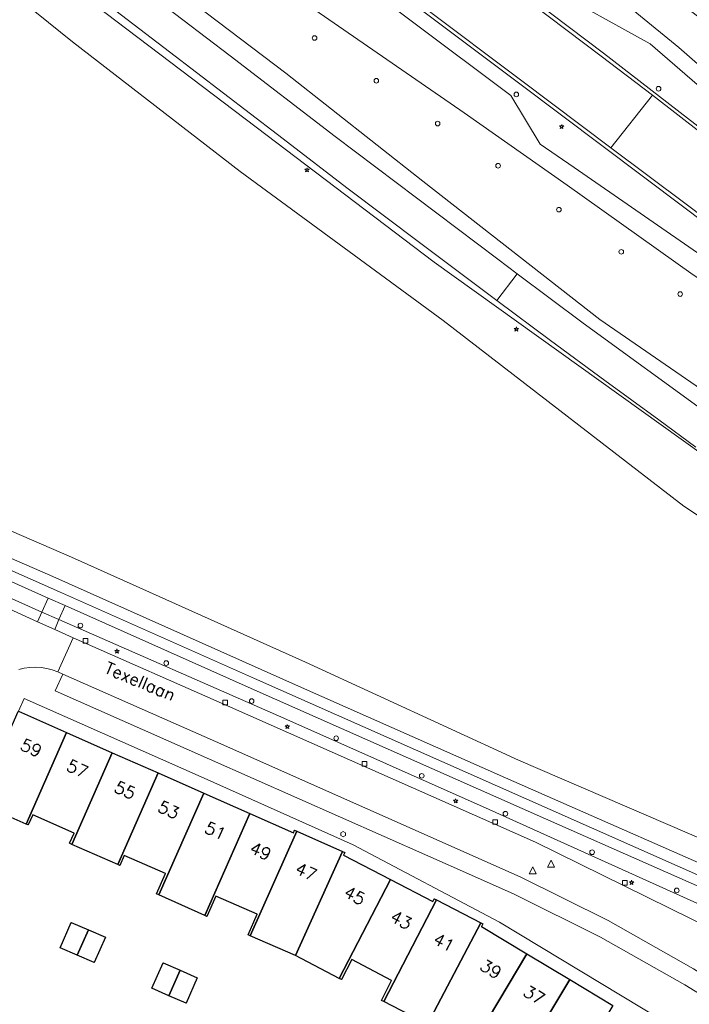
# Model space of a CAD drawing. Header units: metres. Extents: x 105376 to 107446, y 444190 to 447356.
# Tile 61 of 90: x 106950 to 107022, y 446239 to 446346. Entities that reach past the tile are written whole.
import ezdxf
from ezdxf.enums import TextEntityAlignment as Align

# ---------------------------------------------------------------- set-up
doc = ezdxf.new("R2010")
doc.units = ezdxf.units.M
doc.header["$MEASUREMENT"] = 0
for name, color, linetype, lineweight in [('begroeid terreindeel kenmerkpunt', 3, 'Continuous', 0), ('huisnummerreeks BGT', 7, 'Continuous', 0), ('onbegroeid terreindeel vlak', 5, 'Continuous', 0), ('ondersteunend waterdeel vlak', 4, 'Continuous', 0), ('ondersteunend wegdeel vlak', 2, 'Continuous', 0), ('openbare ruimte label tekst', 7, 'Continuous', 0), ('pand vlak gecombineerd BAG en BGT', 1, 'Continuous', 30), ('s_boom', 7, 'Continuous', 0), ('s_brandkraan_brandput', 7, 'Continuous', 0), ('s_hectometerpaal', 7, 'Continuous', 0), ('s_lantaarnpaal_lichtmast', 7, 'Continuous', 0), ('s_rioolput', 7, 'Continuous', 0), ('s_straatkolk_trottoirkolk', 7, 'Continuous', 0), ('s_wegwijzer', 7, 'Continuous', 0), ('taludlijn', 5, 'Continuous', 0), ('waterdeel vlak', 4, 'Continuous', 0), ('wegdeel vlak', 2, 'Continuous', 0), ('weginrichtingselement lijn', 5, 'Continuous', 0)]:
    doc.layers.add(name, color=color, linetype=linetype, lineweight=lineweight)
doc.styles.get("Standard").update_dxf_attribs({"font": 'romans.shx'})

msp = doc.modelspace()

# ---------------------------------------------------------------- linework, layer by layer
at = {"layer": 'begroeid terreindeel kenmerkpunt', "flags": 128}
for points in [[(106787.48, 446301.91), (106817.68, 446345.18), (106868.52, 446322.9), (106912.21, 446303.52), (106953.15, 446285.72), (106979.97, 446273.73), (107002.29, 446263.86), (107031.2, 446251.11), (107040.63, 446244.96), (107040.5, 446244.77), (107041.23, 446244.28), (107038.27, 446239.87), (107030.01, 446250.27), (107007.08, 446260.44), (106975.23, 446274.58), (106954.22, 446283.91), (106911.92, 446302.67), (106868.29, 446322.06), (106817.89, 446344.41), (106787.85, 446301.66)], [(106787.48, 446301.91), (106817.68, 446345.18), (106868.52, 446322.9), (106912.21, 446303.52), (106953.15, 446285.72), (106979.97, 446273.73), (107002.29, 446263.86), (107031.2, 446251.11), (107040.63, 446244.96), (107040.5, 446244.77), (107041.23, 446244.28), (107038.27, 446239.87), (107030.01, 446250.27), (107007.08, 446260.44), (106975.23, 446274.58), (106954.22, 446283.91), (106911.92, 446302.67), (106868.29, 446322.06), (106817.89, 446344.41), (106787.85, 446301.66)], [(106952.3, 446281.74), (106944.44, 446285.25), (106945.12, 446286.76), (106952.98, 446283.25)], [(106952.3, 446281.74), (106944.44, 446285.25), (106945.12, 446286.76), (106952.98, 446283.25)], [(106951.85, 446280.7), (106945.76, 446283.45), (106945.77, 446283.48), (106944.02, 446284.26), (106944.44, 446285.25), (106952.3, 446281.74)], [(106951.85, 446280.7), (106945.76, 446283.45), (106945.77, 446283.48), (106944.02, 446284.26), (106944.44, 446285.25), (106952.3, 446281.74)], [(106954.83, 446282.44), (106974.86, 446273.49), (107006.6, 446259.45), (107029.36, 446249.35), (107031.74, 446246.34), (107000.52, 446260.44), (106978.39, 446270.29), (106954.14, 446280.94)], [(106954.83, 446282.44), (106974.86, 446273.49), (107006.6, 446259.45), (107029.36, 446249.35), (107031.74, 446246.34), (107000.52, 446260.44), (106978.39, 446270.29), (106954.14, 446280.94)], [(106954.14, 446280.94), (106978.39, 446270.29), (107000.52, 446260.44), (107031.74, 446246.34), (107035.78, 446241.21), (107030.78, 446244.18), (107027.46, 446246.03), (107024.78, 446247.42), (107005.5, 446256.9), (106972.32, 446271.64), (106955.67, 446278.97), (106953.7, 446279.87)], [(106954.14, 446280.94), (106978.39, 446270.29), (107000.52, 446260.44), (107031.74, 446246.34), (107035.78, 446241.21), (107030.78, 446244.18), (107027.46, 446246.03), (107024.78, 446247.42), (107005.5, 446256.9), (106972.32, 446271.64), (106955.67, 446278.97), (106953.7, 446279.87)]]:
    msp.add_lwpolyline(points, close=True, dxfattribs=at)
at = {"layer": 'onbegroeid terreindeel vlak', "flags": 128}
for points in [[(107013.85, 446239.31), (107009.22, 446242.09), (107004.59, 446244.86), (106999.69, 446247.8), (106999.84, 446248.09), (106999.62, 446248.21), (106994.83, 446250.68), (106994.61, 446250.79), (106994.45, 446250.52), (106989.89, 446252.89), (106984.82, 446255.52), (106984.95, 446255.81), (106984.72, 446255.91), (106979.79, 446258.11), (106979.55, 446258.21), (106979.42, 446257.91), (106974.71, 446260), (106969.77, 446262.19), (106964.83, 446264.38), (106959.9, 446266.56), (106954.96, 446268.75), (106949.78, 446271.05), (106950.39, 446272.43), (106969.46, 446263.96), (106985.85, 446256.64), (107001.65, 446248.28), (107019.22, 446237.68)], [(106945.42, 446261.17), (106950.6, 446258.87), (106950.84, 446258.77), (106951.34, 446259.86), (106955.78, 446257.89), (106955.28, 446256.79), (106955.53, 446256.68), (106960.48, 446254.5), (106960.71, 446254.4), (106961.19, 446255.49), (106965.63, 446253.52), (106964.67, 446251.34), (106964.93, 446251.22), (106969.86, 446249.01), (106970.1, 446248.9), (106971.06, 446251.1), (106975.51, 446249.13), (106974.54, 446246.92), (106974.77, 446246.82), (106979.65, 446244.68), (106984.37, 446242.22), (106984.59, 446242.1), (106985.71, 446244.24), (106990.01, 446242), (106988.9, 446239.85), (106989.16, 446239.72), (106993.88, 446237.29)]]:
    msp.add_lwpolyline(points, dxfattribs=at)
for points in [[(106956.12, 446244.71), (106957.95, 446243.92), (106959.16, 446246.67), (106957.32, 446247.46), (106955.47, 446248.26), (106954.28, 446245.51)], [(106969.06, 446242.28), (106967.22, 446243.09), (106965.38, 446243.89), (106964.17, 446241.15), (106966.01, 446240.34), (106967.85, 446239.53)]]:
    msp.add_lwpolyline(points, close=True, dxfattribs=at)
at = {"layer": 'ondersteunend waterdeel vlak', "flags": 128}
msp.add_lwpolyline([(106913.11, 446306.02), (106955.51, 446287.65), (106980.71, 446276.34), (107003.67, 446265.75), (107026.52, 446255.92), (107029.66, 446255.29), (107033.05, 446253.36), (107037.02, 446250.87), (107042.66, 446247.34), (107041.14, 446245.14), (107040.87, 446245.33), (107040.63, 446244.96), (107031.2, 446251.11), (107002.29, 446263.86), (106979.97, 446273.73), (106953.15, 446285.72), (106912.21, 446303.52)], dxfattribs=at)
msp.add_lwpolyline([(106913.11, 446306.02), (106955.51, 446287.65), (106980.71, 446276.34), (107003.67, 446265.75), (107026.52, 446255.92), (107029.66, 446255.29), (107033.05, 446253.36), (107037.02, 446250.87), (107042.66, 446247.34), (107041.14, 446245.14), (107040.87, 446245.33), (107040.63, 446244.96), (107031.2, 446251.11), (107002.29, 446263.86), (106979.97, 446273.73), (106953.15, 446285.72), (106912.21, 446303.52)], dxfattribs=at)
at = {"layer": 'ondersteunend wegdeel vlak', "flags": 128}
for points in [[(106948.16, 446379.83), (106948.57, 446379.6), (106956.99, 446373.61), (106972, 446362.82), (106982.97, 446354.89), (107004.05, 446339.06), (107013.65, 446331.83), (107021.76, 446325.73), (107036.37, 446314.69), (107048.23, 446305.56), (107047.99, 446305.25), (107036.12, 446314.37), (107021.51, 446325.41), (107003.81, 446338.74), (106982.74, 446354.57), (106971.77, 446362.5), (106956.75, 446373.29), (106948.36, 446379.26), (106947.98, 446379.47), (106947.37, 446379.74), (106944.51, 446380.85), (106944.63, 446381.17), (106944.65, 446381.22), (106947.53, 446380.11)], [(106948.16, 446379.83), (106948.57, 446379.6), (106956.99, 446373.61), (106972, 446362.82), (106982.97, 446354.89), (107004.05, 446339.06), (107013.65, 446331.83), (107021.76, 446325.73), (107036.37, 446314.69), (107048.23, 446305.56), (107047.99, 446305.25), (107036.12, 446314.37), (107021.51, 446325.41), (107003.81, 446338.74), (106982.74, 446354.57), (106971.77, 446362.5), (106956.75, 446373.29), (106948.36, 446379.26), (106947.98, 446379.47), (106947.37, 446379.74), (106944.51, 446380.85), (106944.63, 446381.17), (106944.65, 446381.22), (106947.53, 446380.11)], [(106996.13, 446354.71), (107012.83, 446342.04), (107035.08, 446324.82), (107046.94, 446315.51), (107051.67, 446311.83), (107051.41, 446311.53), (107046.69, 446315.19), (107034.84, 446324.51), (107018.12, 446337.5), (107012.59, 446341.72), (106989.89, 446358.9), (106987.37, 446360.88), (106986.46, 446361.53), (106986.08, 446362.01), (106985.78, 446362.6), (106985.51, 446363.2), (106985.88, 446363.37), (106986.04, 446363), (106986.14, 446362.78), (106986.41, 446362.23), (106986.73, 446361.82), (106987.6, 446361.2), (106990.13, 446359.21)], [(106996.13, 446354.71), (107012.83, 446342.04), (107035.08, 446324.82), (107046.94, 446315.51), (107051.67, 446311.83), (107051.41, 446311.53), (107046.69, 446315.19), (107034.84, 446324.51), (107018.12, 446337.5), (107012.59, 446341.72), (106989.89, 446358.9), (106987.37, 446360.88), (106986.46, 446361.53), (106986.08, 446362.01), (106985.78, 446362.6), (106985.51, 446363.2), (106985.88, 446363.37), (106986.04, 446363), (106986.14, 446362.78), (106986.41, 446362.23), (106986.73, 446361.82), (106987.6, 446361.2), (106990.13, 446359.21)], [(107051.67, 446311.83), (107046.94, 446315.51), (107035.08, 446324.82), (107012.83, 446342.04), (106996.13, 446354.71), (106996.11, 446356.39), (107006.71, 446349.26), (107017.87, 446343.03), (107026.15, 446335.88), (107034.25, 446328.96), (107044.39, 446320.3), (107052.79, 446313.06), (107052.39, 446312.63)], [(107051.67, 446311.83), (107046.94, 446315.51), (107035.08, 446324.82), (107012.83, 446342.04), (106996.13, 446354.71), (106996.11, 446356.39), (107006.71, 446349.26), (107017.87, 446343.03), (107026.15, 446335.88), (107034.25, 446328.96), (107044.39, 446320.3), (107052.79, 446313.06), (107052.39, 446312.63)]]:
    msp.add_lwpolyline(points, close=True, dxfattribs=at)
for points in [[(106948.36, 446379.26), (106956.75, 446373.29), (106971.77, 446362.5), (106982.74, 446354.57), (107003.81, 446338.74), (107021.51, 446325.41), (107036.12, 446314.37), (107047.99, 446305.25), (107047.41, 446304.48), (107047.1, 446303.96), (107033.82, 446313.06), (107023.93, 446319.83), (107009.7, 446329.69), (107006.01, 446332.23), (107002.84, 446337.46), (106981.79, 446353.28), (106970.83, 446361.2), (106955.82, 446371.99), (106947.51, 446377.9)], [(106948.36, 446379.26), (106956.75, 446373.29), (106971.77, 446362.5), (106982.74, 446354.57), (107003.81, 446338.74), (107021.51, 446325.41), (107036.12, 446314.37), (107047.99, 446305.25), (107047.41, 446304.48), (107047.1, 446303.96), (107033.82, 446313.06), (107023.93, 446319.83), (107009.7, 446329.69), (107006.01, 446332.23), (107002.84, 446337.46), (106981.79, 446353.28), (106970.83, 446361.2), (106955.82, 446371.99), (106947.51, 446377.9)], [(107031.92, 446286.27), (107021.5, 446293.17), (106995.55, 446313.21), (106973.67, 446329.27), (106955.61, 446343.24), (106942.28, 446354.01)], [(107031.92, 446286.27), (107021.5, 446293.17), (106995.55, 446313.21), (106973.67, 446329.27), (106955.61, 446343.24), (106942.28, 446354.01)], [(106950.55, 446354.07), (106966.06, 446342.19), (106977.71, 446333.25), (106985.34, 446327.41), (106993, 446321.61), (107001.36, 446315.34), (107007.15, 446311.02), (107012.98, 446306.73), (107018.82, 446302.47), (107022.79, 446299.54)], [(106950.55, 446354.07), (106966.06, 446342.19), (106977.71, 446333.25), (106985.34, 446327.41), (106993, 446321.61), (107001.36, 446315.34), (107007.15, 446311.02), (107012.98, 446306.73), (107018.82, 446302.47), (107022.79, 446299.54)], [(106960.24, 446353.82), (106978.6, 446339.89), (106993.36, 446328.23), (107012.44, 446313.3), (107024.44, 446305.04), (107043.69, 446291.27), (107049.56, 446288.02), (107049.76, 446287.97), (107049.97, 446287.94), (107050.17, 446287.93), (107050.38, 446287.93), (107054.1, 446286.3), (107056.89, 446285.75), (107061.2, 446286.49), (107069.49, 446283.88), (107071.37, 446281.61), (107075.67, 446280.09), (107078.99, 446278.93), (107087.71, 446275.86), (107097.26, 446272.46), (107107.59, 446268.66), (107117.94, 446264.82)], [(106960.24, 446353.82), (106978.6, 446339.89), (106993.36, 446328.23), (107012.44, 446313.3), (107024.44, 446305.04), (107043.69, 446291.27), (107049.56, 446288.02), (107049.76, 446287.97), (107049.97, 446287.94), (107050.17, 446287.93), (107050.38, 446287.93), (107054.1, 446286.3), (107056.89, 446285.75), (107061.2, 446286.49), (107069.49, 446283.88), (107071.37, 446281.61), (107075.67, 446280.09), (107078.99, 446278.93), (107087.71, 446275.86), (107097.26, 446272.46), (107107.59, 446268.66), (107117.94, 446264.82)], [(107024.44, 446305.04), (107012.44, 446313.3), (106993.36, 446328.23), (106978.6, 446339.89), (106960.24, 446353.82)], [(107024.44, 446305.04), (107012.44, 446313.3), (106993.36, 446328.23), (106978.6, 446339.89), (106960.24, 446353.82)], [(106981.79, 446353.28), (107002.84, 446337.46), (107006.01, 446332.23), (107009.7, 446329.69), (107023.93, 446319.83), (107033.82, 446313.06), (107047.1, 446303.96), (107046.74, 446303.36), (107049.7, 446301.36), (107053.23, 446298.75), (107054.48, 446297.61), (107054.13, 446297.18), (107054.55, 446296.82), (107053.93, 446296.02), (107048.66, 446299.83), (107035.87, 446309.25), (107022.51, 446318.11), (107008.93, 446327.78), (106997.82, 446335.61), (106974.44, 446351.77)], [(106981.79, 446353.28), (107002.84, 446337.46), (107006.01, 446332.23), (107009.7, 446329.69), (107023.93, 446319.83), (107033.82, 446313.06), (107047.1, 446303.96), (107046.74, 446303.36), (107049.7, 446301.36), (107053.23, 446298.75), (107054.48, 446297.61), (107054.13, 446297.18), (107054.55, 446296.82), (107053.93, 446296.02), (107048.66, 446299.83), (107035.87, 446309.25), (107022.51, 446318.11), (107008.93, 446327.78), (106997.82, 446335.61), (106974.44, 446351.77)], [(107024.2, 446303.06), (107010.66, 446312.92), (107003.55, 446318.24), (107001.44, 446319.82), (106983.91, 446333.06), (106972.61, 446341.74), (106959.86, 446351.5)], [(107024.2, 446303.06), (107010.66, 446312.92), (107003.55, 446318.24), (107001.44, 446319.82), (106983.91, 446333.06), (106972.61, 446341.74), (106959.86, 446351.5)], [(106974.44, 446351.77), (106997.82, 446335.61), (107008.93, 446327.78), (107022.51, 446318.11)], [(106974.44, 446351.77), (106997.82, 446335.61), (107008.93, 446327.78), (107022.51, 446318.11)], [(107016.02, 446351.39), (107029.94, 446340.7), (107037.31, 446334.24), (107043.52, 446328.68), (107051.56, 446322.85), (107059.21, 446316.07), (107066.05, 446311.46), (107065.85, 446311.21), (107062.6, 446307.05), (107062.5, 446306.92), (107054.03, 446314.58), (107040.6, 446325.58), (107036.3, 446329.16), (107026.42, 446337.85), (107020.96, 446342.64), (107011.9, 446350.09)], [(107016.02, 446351.39), (107029.94, 446340.7), (107037.31, 446334.24), (107043.52, 446328.68), (107051.56, 446322.85), (107059.21, 446316.07), (107066.05, 446311.46), (107065.85, 446311.21), (107062.6, 446307.05), (107062.5, 446306.92), (107054.03, 446314.58), (107040.6, 446325.58), (107036.3, 446329.16), (107026.42, 446337.85), (107020.96, 446342.64), (107011.9, 446350.09)], [(107011.9, 446350.09), (107020.96, 446342.64), (107026.42, 446337.85), (107036.3, 446329.16), (107040.6, 446325.58), (107054.03, 446314.58), (107062.5, 446306.92), (107062.17, 446306.5), (107062, 446306.59), (107061.71, 446306.76), (107061.64, 446306.67), (107054.41, 446313.18), (107054.08, 446312.75), (107054.03, 446312.79), (107053.2, 446313.51), (107052.79, 446313.06), (107044.39, 446320.3), (107034.25, 446328.96), (107026.15, 446335.88), (107017.87, 446343.03), (107006.71, 446349.26)], [(107011.9, 446350.09), (107020.96, 446342.64), (107026.42, 446337.85), (107036.3, 446329.16), (107040.6, 446325.58), (107054.03, 446314.58), (107062.5, 446306.92), (107062.17, 446306.5), (107062, 446306.59), (107061.71, 446306.76), (107061.64, 446306.67), (107054.41, 446313.18), (107054.08, 446312.75), (107054.03, 446312.79), (107053.2, 446313.51), (107052.79, 446313.06), (107044.39, 446320.3), (107034.25, 446328.96), (107026.15, 446335.88), (107017.87, 446343.03), (107006.71, 446349.26)], [(107041.37, 446285.93), (106994.6, 446319.47), (106975.4, 446334.04), (106956.88, 446348.15)], [(107041.37, 446285.93), (106994.6, 446319.47), (106975.4, 446334.04), (106956.88, 446348.15)], [(106956.88, 446348.15), (106975.4, 446334.04), (106994.6, 446319.47), (107041.37, 446285.93)], [(106956.88, 446348.15), (106975.4, 446334.04), (106994.6, 446319.47), (107041.37, 446285.93)]]:
    msp.add_lwpolyline(points, dxfattribs=at)
at = {"layer": 'pand vlak gecombineerd BAG en BGT', "flags": 128}
for points in [[(106945.42, 446261.17), (106949.75, 446271), (106949.78, 446271.05), (106954.96, 446268.75), (106950.6, 446258.87)], [(106945.42, 446261.17), (106949.75, 446271), (106949.78, 446271.05), (106954.96, 446268.75), (106950.6, 446258.87)], [(106951.34, 446259.86), (106950.84, 446258.77), (106950.6, 446258.87), (106954.96, 446268.75), (106959.9, 446266.56), (106955.53, 446256.68), (106955.28, 446256.79), (106955.78, 446257.89)], [(106951.34, 446259.86), (106950.84, 446258.77), (106950.6, 446258.87), (106954.96, 446268.75), (106959.9, 446266.56), (106955.53, 446256.68), (106955.28, 446256.79), (106955.78, 446257.89)], [(106955.53, 446256.68), (106959.9, 446266.56), (106964.83, 446264.38), (106960.48, 446254.5)], [(106955.53, 446256.68), (106959.9, 446266.56), (106964.83, 446264.38), (106960.48, 446254.5)], [(106965.63, 446253.52), (106961.19, 446255.49), (106960.71, 446254.4), (106960.48, 446254.5), (106964.83, 446264.38), (106969.77, 446262.19), (106964.93, 446251.22), (106964.67, 446251.34)], [(106965.63, 446253.52), (106961.19, 446255.49), (106960.71, 446254.4), (106960.48, 446254.5), (106964.83, 446264.38), (106969.77, 446262.19), (106964.93, 446251.22), (106964.67, 446251.34)], [(106969.77, 446262.19), (106974.71, 446260), (106969.86, 446249.01), (106964.93, 446251.22)], [(106969.77, 446262.19), (106974.71, 446260), (106969.86, 446249.01), (106964.93, 446251.22)], [(106971.06, 446251.1), (106970.1, 446248.9), (106969.86, 446249.01), (106974.71, 446260), (106979.42, 446257.91), (106979.55, 446258.21), (106979.79, 446258.11), (106974.77, 446246.82), (106974.54, 446246.92), (106975.51, 446249.13)], [(106971.06, 446251.1), (106970.1, 446248.9), (106969.86, 446249.01), (106974.71, 446260), (106979.42, 446257.91), (106979.55, 446258.21), (106979.79, 446258.11), (106974.77, 446246.82), (106974.54, 446246.92), (106975.51, 446249.13)], [(106979.65, 446244.68), (106974.77, 446246.82), (106979.79, 446258.11), (106984.72, 446255.91)], [(106979.65, 446244.68), (106974.77, 446246.82), (106979.79, 446258.11), (106984.72, 446255.91)], [(106984.72, 446255.91), (106984.95, 446255.81), (106984.82, 446255.52), (106989.89, 446252.89), (106984.37, 446242.22), (106979.65, 446244.68)], [(106984.72, 446255.91), (106984.95, 446255.81), (106984.82, 446255.52), (106989.89, 446252.89), (106984.37, 446242.22), (106979.65, 446244.68)], [(106988.9, 446239.85), (106990.01, 446242), (106985.71, 446244.24), (106984.59, 446242.1), (106984.37, 446242.22), (106989.89, 446252.89), (106994.45, 446250.52), (106994.61, 446250.79), (106994.83, 446250.68), (106989.16, 446239.72)], [(106988.9, 446239.85), (106990.01, 446242), (106985.71, 446244.24), (106984.59, 446242.1), (106984.37, 446242.22), (106989.89, 446252.89), (106994.45, 446250.52), (106994.61, 446250.79), (106994.83, 446250.68), (106989.16, 446239.72)], [(106999.62, 446248.21), (106993.88, 446237.29), (106989.16, 446239.72), (106994.83, 446250.68)], [(106999.62, 446248.21), (106993.88, 446237.29), (106989.16, 446239.72), (106994.83, 446250.68)], [(106957.32, 446247.46), (106956.12, 446244.71), (106954.28, 446245.51), (106955.47, 446248.26)], [(106957.32, 446247.46), (106956.12, 446244.71), (106954.28, 446245.51), (106955.47, 446248.26)], [(106959.16, 446246.67), (106957.95, 446243.92), (106956.12, 446244.71), (106957.32, 446247.46)], [(106959.16, 446246.67), (106957.95, 446243.92), (106956.12, 446244.71), (106957.32, 446247.46)], [(107004.59, 446244.86), (106998.42, 446234.56), (106993.88, 446237.29), (106999.62, 446248.21), (106999.84, 446248.09), (106999.69, 446247.8)], [(107004.59, 446244.86), (106998.42, 446234.56), (106993.88, 446237.29), (106999.62, 446248.21), (106999.84, 446248.09), (106999.69, 446247.8)], [(107004.59, 446244.86), (107009.22, 446242.09), (107003.05, 446231.78), (106998.42, 446234.56)], [(107004.59, 446244.86), (107009.22, 446242.09), (107003.05, 446231.78), (106998.42, 446234.56)], [(106966.01, 446240.34), (106964.17, 446241.15), (106965.38, 446243.89), (106967.22, 446243.09)], [(106966.01, 446240.34), (106964.17, 446241.15), (106965.38, 446243.89), (106967.22, 446243.09)], [(106966.01, 446240.34), (106967.22, 446243.09), (106969.06, 446242.28), (106967.85, 446239.53)], [(106966.01, 446240.34), (106967.22, 446243.09), (106969.06, 446242.28), (106967.85, 446239.53)], [(107007.68, 446229), (107003.05, 446231.78), (107009.22, 446242.09), (107013.85, 446239.31)], [(107007.68, 446229), (107003.05, 446231.78), (107009.22, 446242.09), (107013.85, 446239.31)]]:
    msp.add_lwpolyline(points, close=True, dxfattribs=at)
at = {"layer": 's_boom', "color": 251, "linetype": 'Continuous', "lineweight": 0, "flags": 128}
for points in [[(106981.45, 446343.67, 1), (106981.95, 446343.67, 1)], [(106988.11, 446339.06, 1), (106988.61, 446339.06, 1)], [(106994.72, 446334.44, 1), (106995.22, 446334.44, 1)], [(107001.23, 446329.89, 1), (107001.73, 446329.89, 1)], [(107007.79, 446325.15, 1), (107008.29, 446325.15, 1)], [(107014.51, 446320.6, 1), (107015.01, 446320.6, 1)], [(107020.86, 446316.05, 1), (107021.36, 446316.05, 1)], [(106956.21, 446280.28, 1), (106956.71, 446280.28, 1)], [(106965.46, 446276.24, 1), (106965.96, 446276.24, 1)], [(106974.67, 446272.14, 1), (106975.17, 446272.14, 1)], [(106983.78, 446268.12, 1), (106984.28, 446268.12, 1)], [(106993, 446264.07, 1), (106993.5, 446264.07, 1)], [(107002.02, 446259.98, 1), (107002.52, 446259.98, 1)], [(107011.37, 446255.83, 1), (107011.87, 446255.83, 1)], [(107020.49, 446251.71, 1), (107020.99, 446251.71, 1)]]:
    msp.add_lwpolyline(points, format="xyb", close=True, dxfattribs=at)
at = {"layer": 's_brandkraan_brandput', "color": 7, "linetype": 'Continuous', "lineweight": 0, "flags": 128}
msp.add_lwpolyline([(106984.54, 446257.91), (106984.54, 446257.64), (106984.78, 446257.5), (106985.02, 446257.64), (106985.02, 446257.91), (106984.78, 446258.05)], close=True, dxfattribs=at)
at = {"layer": 's_hectometerpaal', "color": 7, "linetype": 'Continuous', "lineweight": 0, "flags": 128}
msp.add_lwpolyline([(107018.53, 446338.2, 1), (107019.03, 446338.2, 1)], format="xyb", close=True, dxfattribs=at)
at = {"layer": 's_lantaarnpaal_lichtmast', "color": 7, "linetype": 'Continuous', "lineweight": 0, "flags": 128}
for points in [[(107008.28, 446334.18), (107008.1, 446334.18), (107008.24, 446334.07), (107008.19, 446333.9), (107008.34, 446334.01), (107008.48, 446333.9), (107008.43, 446334.07), (107008.57, 446334.18), (107008.39, 446334.18), (107008.34, 446334.35)], [(106980.83, 446329.51), (106980.65, 446329.51), (106980.8, 446329.4), (106980.74, 446329.23), (106980.89, 446329.34), (106981.03, 446329.23), (106980.98, 446329.4), (106981.12, 446329.51), (106980.94, 446329.51), (106980.89, 446329.68)], [(107003.39, 446312.34), (107003.21, 446312.34), (107003.36, 446312.24), (107003.3, 446312.06), (107003.45, 446312.17), (107003.6, 446312.06), (107003.54, 446312.24), (107003.69, 446312.34), (107003.51, 446312.34), (107003.45, 446312.52)], [(106960.34, 446277.6), (106960.16, 446277.6), (106960.31, 446277.5), (106960.25, 446277.32), (106960.4, 446277.43), (106960.55, 446277.32), (106960.49, 446277.5), (106960.64, 446277.6), (106960.46, 446277.6), (106960.4, 446277.78)], [(106978.7, 446269.45), (106978.52, 446269.45), (106978.67, 446269.34), (106978.61, 446269.17), (106978.76, 446269.28), (106978.91, 446269.17), (106978.85, 446269.34), (106979, 446269.45), (106978.82, 446269.45), (106978.76, 446269.62)], [(106996.86, 446261.43), (106996.68, 446261.43), (106996.82, 446261.32), (106996.77, 446261.15), (106996.91, 446261.25), (106997.06, 446261.15), (106997, 446261.32), (106997.15, 446261.43), (106996.97, 446261.43), (106996.91, 446261.6)], [(107015.82, 446252.63), (107015.64, 446252.63), (107015.78, 446252.53), (107015.73, 446252.35), (107015.88, 446252.46), (107016.02, 446252.35), (107015.97, 446252.53), (107016.11, 446252.63), (107015.93, 446252.63), (107015.88, 446252.81)]]:
    msp.add_lwpolyline(points, close=True, dxfattribs=at)
at = {"layer": 's_rioolput', "color": 7, "linetype": 'Continuous', "lineweight": 0, "flags": 128}
for points in [[(107006.82, 446254.21), (107007.57, 446254.21), (107007.19, 446254.96)], [(107004.84, 446253.49), (107005.59, 446253.49), (107005.22, 446254.24)]]:
    msp.add_lwpolyline(points, close=True, dxfattribs=at)
at = {"layer": 's_straatkolk_trottoirkolk', "color": 7, "linetype": 'Continuous', "lineweight": 0, "flags": 128}
for points in [[(106956.77, 446278.89), (106957.27, 446278.89), (106957.27, 446278.39), (106956.77, 446278.39)], [(106971.81, 446272.23), (106972.31, 446272.23), (106972.31, 446271.73), (106971.81, 446271.73)], [(106986.84, 446265.61), (106987.34, 446265.61), (106987.34, 446265.11), (106986.84, 446265.11)], [(107000.91, 446259.34), (107001.41, 446259.34), (107001.41, 446258.84), (107000.91, 446258.84)], [(107014.9, 446252.78), (107015.4, 446252.78), (107015.4, 446252.28), (107014.9, 446252.28)]]:
    msp.add_lwpolyline(points, close=True, dxfattribs=at)
at = {"layer": 's_wegwijzer', "color": 7, "linetype": 'Continuous', "lineweight": 0, "flags": 128}
msp.add_lwpolyline([(107003.2, 446337.58, 1), (107003.7, 446337.58, 1)], format="xyb", close=True, dxfattribs=at)
at = {"layer": 'taludlijn', "flags": 128}
for points in [[(107024.44, 446305.04), (107012.44, 446313.3), (106993.36, 446328.23), (106978.6, 446339.89), (106960.24, 446353.82), (106943.07, 446366.67), (106925.44, 446379.35), (106912.07, 446389.6)], [(107040.63, 446244.96), (107031.2, 446251.11), (107002.29, 446263.86), (106979.97, 446273.73), (106953.15, 446285.72), (106912.21, 446303.52), (106868.52, 446322.9), (106817.68, 446345.18), (106787.48, 446301.91)], [(106954.14, 446280.94), (106978.39, 446270.29), (107000.52, 446260.44), (107031.74, 446246.34)]]:
    msp.add_lwpolyline(points, dxfattribs=at)
at = {"layer": 'waterdeel vlak', "flags": 128}
for points in [[(106942.28, 446354.01), (106955.61, 446343.24), (106973.67, 446329.27), (106995.55, 446313.21), (107021.5, 446293.17), (107031.92, 446286.27)], [(106942.28, 446354.01), (106955.61, 446343.24), (106973.67, 446329.27), (106995.55, 446313.21), (107021.5, 446293.17), (107031.92, 446286.27)], [(107026.52, 446255.92), (107003.67, 446265.75), (106980.71, 446276.34), (106955.51, 446287.65), (106913.11, 446306.02)], [(107026.52, 446255.92), (107003.67, 446265.75), (106980.71, 446276.34), (106955.51, 446287.65), (106913.11, 446306.02)]]:
    msp.add_lwpolyline(points, dxfattribs=at)
at = {"layer": 'wegdeel vlak', "flags": 128}
for points in [[(106953.75, 446385.09), (106968.16, 446374.78), (106969.24, 446374.07), (106985.51, 446363.2), (106985.78, 446362.6), (106986.08, 446362.01), (106986.46, 446361.53), (106987.37, 446360.88), (106989.89, 446358.9), (107012.59, 446341.72), (107018.12, 446337.5), (107013.65, 446331.83), (107004.05, 446339.06), (106982.97, 446354.89), (106972, 446362.82), (106956.99, 446373.61), (106948.57, 446379.6), (106948.16, 446379.83), (106931.63, 446391.17), (106936.17, 446397.31), (106948.67, 446388.58)], [(106953.75, 446385.09), (106968.16, 446374.78), (106969.24, 446374.07), (106985.51, 446363.2), (106985.78, 446362.6), (106986.08, 446362.01), (106986.46, 446361.53), (106987.37, 446360.88), (106989.89, 446358.9), (107012.59, 446341.72), (107018.12, 446337.5), (107013.65, 446331.83), (107004.05, 446339.06), (106982.97, 446354.89), (106972, 446362.82), (106956.99, 446373.61), (106948.57, 446379.6), (106948.16, 446379.83), (106931.63, 446391.17), (106936.17, 446397.31), (106948.67, 446388.58)], [(107001.44, 446319.82), (107003.55, 446318.24), (107001.36, 446315.34), (106993, 446321.61), (106985.34, 446327.41), (106977.71, 446333.25), (106966.06, 446342.19), (106950.55, 446354.07), (106938.09, 446363.58), (106929.12, 446370.4), (106921.49, 446376.13), (106919.94, 446377.3), (106922, 446380.26), (106924.13, 446378.66), (106931.53, 446373.13), (106959.86, 446351.5), (106972.61, 446341.74), (106983.91, 446333.06)], [(107001.44, 446319.82), (107003.55, 446318.24), (107001.36, 446315.34), (106993, 446321.61), (106985.34, 446327.41), (106977.71, 446333.25), (106966.06, 446342.19), (106950.55, 446354.07), (106938.09, 446363.58), (106929.12, 446370.4), (106921.49, 446376.13), (106919.94, 446377.3), (106922, 446380.26), (106924.13, 446378.66), (106931.53, 446373.13), (106959.86, 446351.5), (106972.61, 446341.74), (106983.91, 446333.06)], [(106867.24, 446321.33), (106818.27, 446343.02), (106817.89, 446344.41), (106868.29, 446322.06), (106911.92, 446302.67), (106954.22, 446283.91), (106975.23, 446274.58), (107007.08, 446260.44), (107030.01, 446250.27), (107038.27, 446239.87), (107038.18, 446239.7), (107035.78, 446241.21), (107031.74, 446246.34), (107029.36, 446249.35), (107006.6, 446259.45), (106974.86, 446273.49), (106954.83, 446282.44), (106952.98, 446283.25), (106945.12, 446286.76), (106943.26, 446287.56), (106911.63, 446301.61), (106878.77, 446316.22), (106876.93, 446317.03), (106869.09, 446320.48)], [(106867.24, 446321.33), (106818.27, 446343.02), (106817.89, 446344.41), (106868.29, 446322.06), (106911.92, 446302.67), (106954.22, 446283.91), (106975.23, 446274.58), (107007.08, 446260.44), (107030.01, 446250.27), (107038.27, 446239.87), (107038.18, 446239.7), (107035.78, 446241.21), (107031.74, 446246.34), (107029.36, 446249.35), (107006.6, 446259.45), (106974.86, 446273.49), (106954.83, 446282.44), (106952.98, 446283.25), (106945.12, 446286.76), (106943.26, 446287.56), (106911.63, 446301.61), (106878.77, 446316.22), (106876.93, 446317.03), (106869.09, 446320.48)], [(107056.22, 446299.11), (107055.51, 446298.2), (107047.41, 446304.48), (107047.99, 446305.25), (107048.23, 446305.56), (107036.37, 446314.69), (107021.76, 446325.73), (107013.65, 446331.83), (107018.12, 446337.5), (107034.84, 446324.51), (107046.69, 446315.19), (107051.41, 446311.53), (107051.67, 446311.83), (107052.39, 446312.63), (107054.48, 446310.78), (107058.71, 446307.03), (107060.99, 446305.19), (107060.3, 446304.3)], [(107056.22, 446299.11), (107055.51, 446298.2), (107047.41, 446304.48), (107047.99, 446305.25), (107048.23, 446305.56), (107036.37, 446314.69), (107021.76, 446325.73), (107013.65, 446331.83), (107018.12, 446337.5), (107034.84, 446324.51), (107046.69, 446315.19), (107051.41, 446311.53), (107051.67, 446311.83), (107052.39, 446312.63), (107054.48, 446310.78), (107058.71, 446307.03), (107060.99, 446305.19), (107060.3, 446304.3)], [(106952.98, 446283.25), (106954.83, 446282.44), (106954.14, 446280.94), (106952.3, 446281.74)], [(106952.98, 446283.25), (106954.83, 446282.44), (106954.14, 446280.94), (106952.3, 446281.74)], [(106951.85, 446280.7), (106952.3, 446281.74), (106954.14, 446280.94), (106953.7, 446279.87)], [(106951.85, 446280.7), (106952.3, 446281.74), (106954.14, 446280.94), (106953.7, 446279.87)], [(107028.05, 446239.85), (107027.12, 446240.42), (107022.54, 446243.26), (107013.34, 446248.46), (107003.87, 446253.16), (106971.03, 446267.77), (106954.56, 446275.05), (106954.01, 446275.29), (106955.67, 446278.97), (106972.32, 446271.64), (107005.5, 446256.9), (107024.78, 446247.42), (107027.46, 446246.03), (107030.78, 446244.18)], [(107028.05, 446239.85), (107027.12, 446240.42), (107022.54, 446243.26), (107013.34, 446248.46), (107003.87, 446253.16), (106971.03, 446267.77), (106954.56, 446275.05), (106954.01, 446275.29), (106955.67, 446278.97), (106972.32, 446271.64), (107005.5, 446256.9), (107024.78, 446247.42), (107027.46, 446246.03), (107030.78, 446244.18)], [(107027.12, 446240.42), (107026.06, 446238.78), (107021.6, 446241.51), (107012.54, 446246.65), (107003.22, 446251.29), (106998.6, 446253.36), (106970.39, 446265.88), (106953.74, 446273.23), (106954.56, 446275.05), (106971.03, 446267.77), (107003.87, 446253.16), (107013.34, 446248.46), (107022.54, 446243.26)], [(107027.12, 446240.42), (107026.06, 446238.78), (107021.6, 446241.51), (107012.54, 446246.65), (107003.22, 446251.29), (106998.6, 446253.36), (106970.39, 446265.88), (106953.74, 446273.23), (106954.56, 446275.05), (106971.03, 446267.77), (107003.87, 446253.16), (107013.34, 446248.46), (107022.54, 446243.26)]]:
    msp.add_lwpolyline(points, close=True, dxfattribs=at)
for points in [[(107022.79, 446299.54), (107018.82, 446302.47), (107012.98, 446306.73), (107007.15, 446311.02), (107001.36, 446315.34), (107003.55, 446318.24), (107010.66, 446312.92), (107024.2, 446303.06)], [(107022.79, 446299.54), (107018.82, 446302.47), (107012.98, 446306.73), (107007.15, 446311.02), (107001.36, 446315.34), (107003.55, 446318.24), (107010.66, 446312.92), (107024.2, 446303.06)], [(106945.76, 446283.45), (106951.85, 446280.7), (106953.7, 446279.87), (106955.67, 446278.97), (106954.01, 446275.29), (106953.43, 446275.5), (106952.84, 446275.66), (106952.24, 446275.76), (106951.63, 446275.8), (106951.02, 446275.77), (106950.41, 446275.68), (106949.82, 446275.53)], [(106945.76, 446283.45), (106951.85, 446280.7), (106953.7, 446279.87), (106955.67, 446278.97), (106954.01, 446275.29), (106953.43, 446275.5), (106952.84, 446275.66), (106952.24, 446275.76), (106951.63, 446275.8), (106951.02, 446275.77), (106950.41, 446275.68), (106949.82, 446275.53)], [(106949.82, 446275.53), (106950.41, 446275.68), (106951.02, 446275.77), (106951.63, 446275.8), (106952.24, 446275.76), (106952.84, 446275.66), (106953.43, 446275.5), (106954.01, 446275.29), (106954.56, 446275.05), (106953.74, 446273.23), (106970.39, 446265.88), (106998.6, 446253.36), (107003.22, 446251.29), (107012.54, 446246.65), (107021.6, 446241.51), (107026.06, 446238.78), (107027.12, 446240.42), (107028.05, 446239.85), (107028.89, 446239.32)], [(106949.82, 446275.53), (106950.41, 446275.68), (106951.02, 446275.77), (106951.63, 446275.8), (106952.24, 446275.76), (106952.84, 446275.66), (106953.43, 446275.5), (106954.01, 446275.29), (106954.56, 446275.05), (106953.74, 446273.23), (106970.39, 446265.88), (106998.6, 446253.36), (107003.22, 446251.29), (107012.54, 446246.65), (107021.6, 446241.51), (107026.06, 446238.78), (107027.12, 446240.42), (107028.05, 446239.85), (107028.89, 446239.32)], [(107019.22, 446237.68), (107001.65, 446248.28), (106985.85, 446256.64), (106969.46, 446263.96), (106950.39, 446272.43), (106949.78, 446271.05)], [(107019.22, 446237.68), (107001.65, 446248.28), (106985.85, 446256.64), (106969.46, 446263.96), (106950.39, 446272.43), (106949.78, 446271.05)]]:
    msp.add_lwpolyline(points, dxfattribs=at)
at = {"layer": 'weginrichtingselement lijn', "flags": 128}
for points in [[(107061.26, 446305.53), (107060.67, 446306.02), (107054.54, 446311.55), (107044.39, 446320.3), (107034.25, 446328.96), (107026.15, 446335.88), (107017.87, 446343.03)], [(107055.23, 446297.86), (107054.4, 446298.47), (107046.87, 446304.11), (107033.82, 446313.06), (107023.93, 446319.83), (107009.7, 446329.69), (107006.01, 446332.23)]]:
    msp.add_lwpolyline(points, dxfattribs=at)

# ---------------------------------------------------------------- texts
at = {"layer": 'huisnummerreeks BGT'}
for s, rotation, p in [('59', 335.7, (106951.16, 446267.08)), ('57', 335.7, (106956.14, 446264.84)), ('55', 335.7, (106961.28, 446262.52)), ('53', 335.7, (106965.98, 446260.4)), ('51', 335.7, (106971.02, 446258.13)), ('49', 335.7, (106975.88, 446255.94)), ('47', 335.7, (106980.79, 446253.72)), ('45', 332.3, (106986.03, 446251.15)), ('43', 332.3, (106991.03, 446248.52)), ('41', 332.3, (106995.65, 446246.09)), ('39', 329.1, (107000.71, 446243.22)), ('37', 329.1, (107005.38, 446240.42))]:
    msp.add_text(s, height=1.323, rotation=rotation, dxfattribs=at).set_placement(p, align=Align.MIDDLE_CENTER)
at = {"layer": 'openbare ruimte label tekst'}
msp.add_text('Texellaan', height=1.323, rotation=337.3, dxfattribs=at).set_placement((106962.89, 446274.26), align=Align.MIDDLE_CENTER)

doc.saveas('drawing.dxf')
